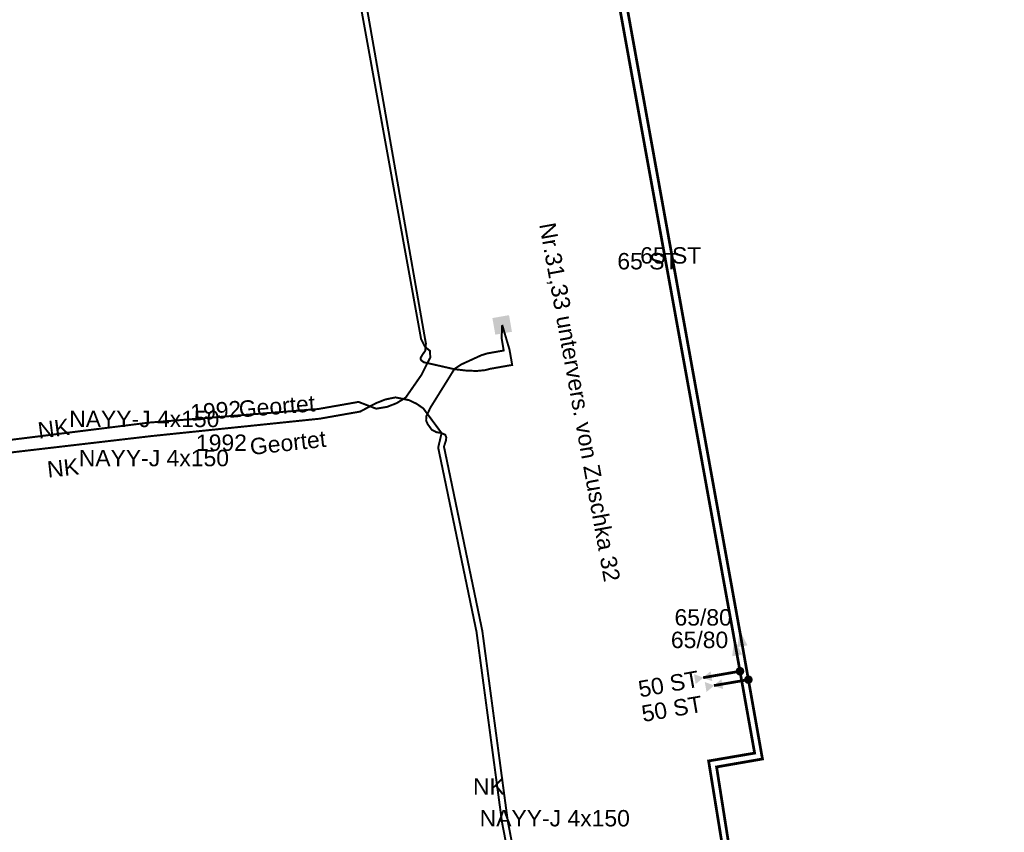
# Model space of a CAD drawing. Extents: x 454558 to 454682, y 5737288 to 5737467.
# Tile 11 of 12: x 454617 to 454667, y 5737362 to 5737404. Entities that reach past the tile are written whole.
import ezdxf

# ---------------------------------------------------------------- set-up
doc = ezdxf.new("R2010")
doc.units = 0
for name, color, linetype in [('Absperreinrichtungen', 7, 'Continuous'), ('Bauteile', 7, 'Continuous'), ('Hausanschluss', 7, 'Continuous'), ('Leitungen_VN_(SWC)', 7, 'Continuous'), ('Leitungsbeschriftung_VN', 7, 'Continuous'), ('NSP_Leitungen', 7, 'Continuous'), ('NSP_Leitungsbeschriftung', 7, 'Continuous'), ('Str_Beschriftung_Bauteile', 7, 'Continuous'), ('Wärme_Beschriftung_Bauteile', 7, 'Continuous'), ('Wärme_Höhentexte', 7, 'Continuous')]:
    doc.layers.add(name, color=color, linetype=linetype)
doc.styles.add('TS[Leitungsbeschriftung_VN[Arial_6_5_Regular__CW100_]]', font='ARIAL.TTF', dxfattribs={"height": 0.836965})
doc.styles.add('TS[NSP_Leitungsbeschriftung[Arial Narrow_6_5_Regular__CW100_]]', font='ARIALN.TTF', dxfattribs={"height": 0.836965})
doc.styles.add('TS[Str_Beschriftung_Bauteile[Arial Narrow_6_5_Regular__CW100_]]', font='ARIALN.TTF', dxfattribs={"height": 0.836965})
doc.styles.add('TS[Wärme_Beschriftung_Bauteile[Arial_6_5_Regular__CW100_]]', font='ARIAL.TTF', dxfattribs={"height": 0.836965})
doc.styles.add('TS[Wärme_Höhentexte[Arial_6_5_Regular__CW100_]]', font='ARIAL.TTF', dxfattribs={"height": 0.836965})

# ---------------------------------------------------------------- blocks, each defined once
blk = doc.blocks.new('15')
at = {"true_color": 0xffffff}
blk.add_hatch(color=7, dxfattribs=at).paths.add_polyline_path([(-2.44, 1.46), (2.44, 0), (-2.44, -1.46)])
at = {"true_color": 0xff0000}
h = blk.add_hatch(color=1, dxfattribs=at)
h.paths.add_polyline_path([(-2.44, 1.46), (2.44, 0), (-2.44, -1.46)])
h.paths.add_polyline_path([(-2.06, -0.92), (1.47, 0.01), (-2.06, 0.94)])
blk = doc.blocks.new('18')
at = {"true_color": 0xffffff}
blk.add_hatch(color=7, dxfattribs=at).paths.add_polyline_path([(-2.44, 1.46), (2.44, 0), (-2.44, -1.46)])
at = {"true_color": 0x005ce6}
h = blk.add_hatch(color=195, dxfattribs=at)
h.paths.add_polyline_path([(-2.44, 1.46), (2.44, 0), (-2.44, -1.46)])
h.paths.add_polyline_path([(-2.06, -0.92), (1.47, 0.01), (-2.06, 0.94)])
blk = doc.blocks.new('19')
at = {"true_color": 0x005ce6}
h = blk.add_hatch(color=195, dxfattribs=at)
edge = h.paths.add_edge_path()
edge.add_spline(control_points=[(0, 1.22), (0.5, 1.22), (0.86, 0.86)], knot_values=[0, 0, 0, 1, 1, 1], weights=[1, 1, 1], degree=2, periodic=0)
edge.add_spline(control_points=[(0.86, 0.86), (1.04, 0.68), (1.22, 0.25), (1.22, 0)], knot_values=[0, 0, 0, 1, 2, 2, 2], weights=[1, 1, 1, 1], degree=2, periodic=0)
edge.add_spline(control_points=[(1.22, 0), (1.22, -0.27), (1.04, -0.7), (0.86, -0.88)], knot_values=[0, 0, 0, 1, 2, 2, 2], weights=[1, 1, 1, 1], degree=2, periodic=0)
edge.add_spline(control_points=[(0.86, -0.88), (0.51, -1.22), (0, -1.22)], knot_values=[0, 0, 0, 1, 1, 1], weights=[1, 1, 1], degree=2, periodic=0)
edge.add_spline(control_points=[(0, -1.22), (-0.52, -1.22), (-0.87, -0.87)], knot_values=[0, 0, 0, 1, 1, 1], weights=[1, 1, 1], degree=2, periodic=0)
edge.add_spline(control_points=[(-0.87, -0.87), (-1.22, -0.53), (-1.22, 0)], knot_values=[0, 0, 0, 1, 1, 1], weights=[1, 1, 1], degree=2, periodic=0)
edge.add_spline(control_points=[(-1.22, 0), (-1.22, 0.51), (-0.87, 0.86)], knot_values=[0, 0, 0, 1, 1, 1], weights=[1, 1, 1], degree=2, periodic=0)
edge.add_spline(control_points=[(-0.87, 0.86), (-0.52, 1.22), (0, 1.22)], knot_values=[0, 0, 0, 1, 1, 1], weights=[1, 1, 1], degree=2, periodic=0)
blk = doc.blocks.new('14')
at = {"true_color": 0xff0000}
h = blk.add_hatch(color=1, dxfattribs=at)
edge = h.paths.add_edge_path()
edge.add_spline(control_points=[(0, 1.22), (0.5, 1.22), (0.86, 0.86)], knot_values=[0, 0, 0, 1, 1, 1], weights=[1, 1, 1], degree=2, periodic=0)
edge.add_spline(control_points=[(0.86, 0.86), (1.04, 0.68), (1.22, 0.25), (1.22, 0)], knot_values=[0, 0, 0, 1, 2, 2, 2], weights=[1, 1, 1, 1], degree=2, periodic=0)
edge.add_spline(control_points=[(1.22, 0), (1.22, -0.27), (1.04, -0.7), (0.86, -0.88)], knot_values=[0, 0, 0, 1, 2, 2, 2], weights=[1, 1, 1, 1], degree=2, periodic=0)
edge.add_spline(control_points=[(0.86, -0.88), (0.51, -1.22), (0, -1.22)], knot_values=[0, 0, 0, 1, 1, 1], weights=[1, 1, 1], degree=2, periodic=0)
edge.add_spline(control_points=[(0, -1.22), (-0.52, -1.22), (-0.87, -0.87)], knot_values=[0, 0, 0, 1, 1, 1], weights=[1, 1, 1], degree=2, periodic=0)
edge.add_spline(control_points=[(-0.87, -0.87), (-1.22, -0.53), (-1.22, 0)], knot_values=[0, 0, 0, 1, 1, 1], weights=[1, 1, 1], degree=2, periodic=0)
edge.add_spline(control_points=[(-1.22, 0), (-1.22, 0.51), (-0.87, 0.86)], knot_values=[0, 0, 0, 1, 1, 1], weights=[1, 1, 1], degree=2, periodic=0)
edge.add_spline(control_points=[(-0.87, 0.86), (-0.52, 1.22), (0, 1.22)], knot_values=[0, 0, 0, 1, 1, 1], weights=[1, 1, 1], degree=2, periodic=0)
blk = doc.blocks.new('22')
at = {"true_color": 0xffffff}
h = blk.add_hatch(color=7, dxfattribs=at)
h.paths.add_polyline_path([(-2.44, 1.46), (0.1, 0), (-2.44, -1.46)])
h.paths.add_polyline_path([(2.44, -1.46), (-0.1, 0), (2.44, 1.46)])
at = {"true_color": 0x005ce6}
h = blk.add_hatch(color=195, dxfattribs=at)
h.paths.add_polyline_path([(-2.44, 1.46), (0.1, 0), (-2.44, -1.46)])
h.paths.add_polyline_path([(-2.19, 0.98), (-2.19, -0.98), (-0.38, 0)])
h.paths.add_polyline_path([(2.44, -1.46), (-0.1, 0), (2.44, 1.46)])
h.paths.add_polyline_path([(0.38, 0), (2.2, -0.98), (2.2, 0.98)])
blk = doc.blocks.new('23')
at = {"true_color": 0xffffff}
h = blk.add_hatch(color=7, dxfattribs=at)
h.paths.add_polyline_path([(-2.44, 1.46), (0.1, 0), (-2.44, -1.46)])
h.paths.add_polyline_path([(2.44, -1.46), (-0.1, 0), (2.44, 1.46)])
at = {"true_color": 0xff0000}
h = blk.add_hatch(color=1, dxfattribs=at)
h.paths.add_polyline_path([(-2.44, 1.46), (0.1, 0), (-2.44, -1.46)])
h.paths.add_polyline_path([(-2.19, 0.98), (-2.19, -0.98), (-0.38, 0)])
h.paths.add_polyline_path([(2.44, -1.46), (-0.1, 0), (2.44, 1.46)])
h.paths.add_polyline_path([(0.38, 0), (2.2, -0.98), (2.2, 0.98)])
blk = doc.blocks.new('44')
at = {"true_color": 0x005ce6}
blk.add_hatch(color=195, dxfattribs=at).paths.add_polyline_path([(-2.44, 2.44), (2.45, 2.44), (2.45, -2.44), (-2.44, -2.44)])

msp = doc.modelspace()

# ---------------------------------------------------------------- linework, layer by layer
at = {"layer": 'Leitungen_VN_(SWC)', "color": 195, "linetype": 'Continuous', "true_color": 0x005ce6, "transparency": 33554687}
for points in [[(454653.7106, 5737371.6217, 0.1411, 0.1411, 0), (454647.3828, 5737406.4795, 0.1411, 0.1411, 0), (454644.916, 5737406.0347, 0.1411, 0.1411, 0), (454643.3024, 5737414.5771, 0.1411, 0.1411, 0), (454645.7568, 5737415.0158, 0.1411, 0.1411, 0), (454641.8766, 5737437.2532, 0.1411, 0.1411, 0), (454645.841, 5737437.9793, 0.1411, 0.1411, 0), (454644.2735, 5737446.3913, 0.1411, 0.1411, 0)], [(454653.9308, 5737370.3901, 0.1411, 0.1411, 0), (454653.7106, 5737371.6217, 0.1411, 0.1411, 0)], [(454652.0493, 5737370.0606, 0.1411, 0.1411, 0), (454653.9308, 5737370.3901, 0.1411, 0.1411, 0)], [(454666.9677, 5737318.5205, 0.1411, 0.1411, 0), (454659.7525, 5737358.6278, 0.1411, 0.1411, 0), (454653.6807, 5737357.478, 0.1411, 0.1411, 0), (454652.3294, 5737365.8105, 0.1411, 0.1411, 0), (454654.6776, 5737366.213, 0.1411, 0.1411, 0), (454653.9308, 5737370.3901, 0.1411, 0.1411, 0)]]:
    msp.add_lwpolyline(points, format="xyseb", dxfattribs=at)
at = {"layer": 'Leitungen_VN_(SWC)', "color": 1, "linetype": 'Continuous', "true_color": 0xff0000, "transparency": 33554687}
for points in [[(454653.982, 5737372.087, 0.1411, 0.1411, 0), (454647.6919, 5737406.8967, 0.1411, 0.1411, 0), (454645.1917, 5737406.4534, 0.1411, 0.1411, 0), (454643.7026, 5737414.2321, 0.1411, 0.1411, 0), (454646.1818, 5737414.6598, 0.1411, 0.1411, 0), (454642.3565, 5737436.945, 0.1411, 0.1411, 0), (454646.252, 5737437.6469, 0.1411, 0.1411, 0), (454644.7618, 5737445.8316, 0.1411, 0.1411, 0)], [(454654.3595, 5737369.9587, 0.1411, 0.1411, 0), (454653.982, 5737372.087, 0.1411, 0.1411, 0)], [(454652.6018, 5737369.6582, 0.1411, 0.1411, 0), (454654.3595, 5737369.9587, 0.1411, 0.1411, 0)], [(454667.3499, 5737318.0971, 0.1411, 0.1411, 0), (454660.0417, 5737359.0309, 0.1411, 0.1411, 0), (454653.9388, 5737357.8589, 0.1411, 0.1411, 0), (454652.736, 5737365.5054, 0.1411, 0.1411, 0), (454655.0772, 5737365.9126, 0.1411, 0.1411, 0), (454654.3595, 5737369.9587, 0.1411, 0.1411, 0)]]:
    msp.add_lwpolyline(points, format="xyseb", dxfattribs=at)
at = {"layer": 'NSP_Leitungen', "color": 195, "linetype": 'Continuous', "true_color": 0x005ce6, "transparency": 33554687}
for points in [[(454641.794, 5737388.0575, 0.1005, 0.1005, 0), (454642.1656, 5737386.8031, 0.1005, 0.1005, 0), (454642.3041, 5737386.0152, 0.1005, 0.1005, 0), (454641.1715, 5737385.8161, 0.1005, 0.1005, 0), (454640.9338, 5737385.7511, 0.1005, 0.1005, 0), (454640.5052, 5737385.7088, 0.1005, 0.1005, 0), (454639.9813, 5737385.7246, 0.1005, 0.1005, 0), (454639.3467, 5737385.7999, 0.1005, 0.1005, 0), (454637.7905, 5737386.1533, 0.1005, 0.1005, 0), (454637.6682, 5737386.2447, 0.1005, 0.1005, 0), (454637.6324, 5737386.3108, 0.1005, 0.1005, 0), (454637.6391, 5737386.3863, 0.1005, 0.1005, 0), (454637.7125, 5737386.5179, 0.1005, 0.1005, 0), (454637.8673, 5737386.7402, 0.1005, 0.1005, 0), (454637.9018, 5737387.111, 0.1005, 0.1005, 0), (454637.8532, 5737387.365, 0.1005, 0.1005, 0), (454634.6503, 5737405.5857, 0.1005, 0.1005, 0)], [(454610.076, 5737380.204, 0.1005, 0.1005, 0), (454609.924, 5737381.25, 0.1005, 0.1005, 0), (454610.015, 5737381.422, 0.1005, 0.1005, 0), (454610.203, 5737381.63, 0.1005, 0.1005, 0), (454610.7096, 5737381.8632, 0.1005, 0.1005, 0), (454610.959, 5737381.8032, 0.1005, 0.1005, 0), (454611.2347, 5737381.5114, 0.1005, 0.1005, 0), (454623.7787, 5737383.0747, 0.1005, 0.1005, 0), (454632.3939, 5737383.7655, 0.1005, 0.1005, 0), (454634.4622, 5737384.129, 0.1005, 0.1005, 0), (454635.3646, 5737383.7835, 0.1005, 0.1005, 0), (454635.9277, 5737383.879, 0.1005, 0.1005, 0), (454636.4152, 5737384.0692, 0.1005, 0.1005, 0), (454636.8692, 5737384.3514, 0.1005, 0.1005, 0), (454637.6724, 5737385.5056, 0.1005, 0.1005, 0), (454638.0353, 5737386.221, 0.1005, 0.1005, 0), (454638.1248, 5737386.3974, 0.1005, 0.1005, 0), (454638.1067, 5737386.7376, 0.1005, 0.1005, 0), (454637.862, 5737386.9294, 0.1005, 0.1005, 0), (454637.6562, 5737387.3304, 0.1005, 0.1005, 0), (454634.3548, 5737405.5338, 0.1005, 0.1005, 0)], [(454641.794, 5737388.0575, 0.1005, 0.1005, 0), (454641.7659, 5737387.3834, 0.1005, 0.1005, 0), (454641.8702, 5737386.7512, 0.1005, 0.1005, 0), (454641.033, 5737386.604, 0.1005, 0.1005, 0), (454640.7331, 5737386.5116, 0.1005, 0.1005, 0), (454639.7002, 5737386.0385, 0.1005, 0.1005, 0), (454639.3467, 5737385.7999, 0.1005, 0.1005, 0), (454639.1456, 5737385.4678, 0.1005, 0.1005, 0), (454638.144, 5737383.8594, 0.1005, 0.1005, 0), (454637.9217, 5737383.3991, 0.1005, 0.1005, 0), (454637.9126, 5737383.1806, 0.1005, 0.1005, 0), (454637.9953, 5737382.9886, 0.1005, 0.1005, 0), (454638.1982, 5737382.7119, 0.1005, 0.1005, 0), (454638.4284, 5737382.5876, 0.1005, 0.1005, 0), (454638.7015, 5737382.539, 0.1005, 0.1005, 0), (454638.8901, 5737382.4525, 0.1005, 0.1005, 0), (454638.9385, 5737382.324, 0.1005, 0.1005, 0), (454638.9308, 5737382.1888, 0.1005, 0.1005, 0), (454638.8227, 5737381.8495, 0.1005, 0.1005, 0), (454640.7788, 5737372.4519, 0.1005, 0.1005, 0), (454642.0808, 5737362.7304, 0.1005, 0.1005, 0), (454643.2143, 5737356.8937, 0.1005, 0.1005, 0)], [(454610.346, 5737380.058, 0.1005, 0.1005, 0), (454610.183, 5737381.205, 0.1005, 0.1005, 0), (454610.221, 5737381.278, 0.1005, 0.1005, 0), (454610.388, 5737381.462, 0.1005, 0.1005, 0), (454611.0221, 5737381.1932, 0.1005, 0.1005, 0), (454611.3566, 5737380.9239, 0.1005, 0.1005, 0), (454623.921, 5737382.3893, 0.1005, 0.1005, 0), (454632.4805, 5737383.273, 0.1005, 0.1005, 0), (454634.5488, 5737383.6366, 0.1005, 0.1005, 0), (454634.837, 5737383.7914, 0.1005, 0.1005, 0), (454635.3523, 5737384.0653, 0.1005, 0.1005, 0), (454635.8391, 5737384.2558, 0.1005, 0.1005, 0), (454636.3508, 5737384.3595, 0.1005, 0.1005, 0), (454637.0389, 5737384.2196, 0.1005, 0.1005, 0), (454637.431, 5737384.032, 0.1005, 0.1005, 0), (454637.7697, 5737383.7966, 0.1005, 0.1005, 0), (454638.7015, 5737382.539, 0.1005, 0.1005, 0), (454638.5273, 5737381.7976, 0.1005, 0.1005, 0), (454640.4833, 5737372.4, 0.1005, 0.1005, 0), (454641.7853, 5737362.6785, 0.1005, 0.1005, 0), (454642.9187, 5737356.8426, 0.1005, 0.1005, 0)]]:
    msp.add_lwpolyline(points, format="xyseb", dxfattribs=at)

# ---------------------------------------------------------------- block references
at = {"layer": 'Absperreinrichtungen', "color": 0, "transparency": 33554687, "xscale": 0.17638888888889, "yscale": 0.17638888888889, "zscale": 0.17638888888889}
for name, p, rotation in [('22', (454652.0493, 5737370.0606), 189.80783325), ('23', (454652.6018, 5737369.6582), 189.70242293)]:
    msp.add_blockref(name, p, dxfattribs=dict(at, rotation=rotation))
at = {"layer": 'Bauteile', "color": 0, "transparency": 33554687, "xscale": 0.17638888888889, "yscale": 0.17638888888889, "zscale": 0.17638888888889}
for name, p, rotation in [('15', (454653.982, 5737372.087), 100.141), ('18', (454653.7106, 5737371.6217), 100.141), ('19', (454653.9308, 5737370.3901), 280.1367419), ('14', (454654.3595, 5737369.9587), 280.05806401)]:
    msp.add_blockref(name, p, dxfattribs=dict(at, rotation=rotation))
at = {"layer": 'Hausanschluss', "color": 0, "transparency": 33554687, "xscale": 0.17638888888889, "yscale": 0.17638888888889, "zscale": 0.17638888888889, "rotation": 189.96982103}
msp.add_blockref('44', (454641.794, 5737388.0575), dxfattribs=at)

# ---------------------------------------------------------------- texts
at = {"layer": 'Leitungsbeschriftung_VN', "color": 1, "true_color": 0xff0000, "transparency": 33554687, "insert": (454648.8365, 5737391.1735), "char_height": 0.836965, "attachment_point": 7, "style": 'TS[Leitungsbeschriftung_VN[Arial_6_5_Regular__CW100_]]'}
msp.add_mtext('{\\fArial|b0|i0;65 ST}', dxfattribs=at)
at = {"layer": 'Leitungsbeschriftung_VN', "color": 195, "true_color": 0x005ce6, "transparency": 33554687, "insert": (454647.6702, 5737390.8788), "char_height": 0.836965, "attachment_point": 7, "style": 'TS[Leitungsbeschriftung_VN[Arial_6_5_Regular__CW100_]]'}
msp.add_mtext('{\\fArial|b0|i0;65 ST}', dxfattribs=at)
at = {"layer": 'Leitungsbeschriftung_VN', "color": 195, "true_color": 0x005ce6, "transparency": 33554687, "insert": (454648.8293, 5737369.0381), "char_height": 0.836965, "attachment_point": 7, "rotation": 10.30484, "style": 'TS[Leitungsbeschriftung_VN[Arial_6_5_Regular__CW100_]]'}
msp.add_mtext('{\\fArial|b0|i0;50 ST}', dxfattribs=at)
at = {"layer": 'Leitungsbeschriftung_VN', "color": 1, "true_color": 0xff0000, "transparency": 33554687, "insert": (454648.9917, 5737367.7859), "char_height": 0.836965, "attachment_point": 7, "rotation": 9.74364, "style": 'TS[Leitungsbeschriftung_VN[Arial_6_5_Regular__CW100_]]'}
msp.add_mtext('{\\fArial|b0|i0;50 ST}', dxfattribs=at)
at = {"layer": 'NSP_Leitungsbeschriftung', "color": 195, "true_color": 0x005ce6, "transparency": 33554687, "char_height": 0.836965, "attachment_point": 7, "style": 'TS[NSP_Leitungsbeschriftung[Arial Narrow_6_5_Regular__CW100_]]'}
for s, insert, rotation in [('{\\fArial|b0|i0;1992}', (454625.9171, 5737383.1472), 4.57392), ('{\\fArial|b0|i0;Geortet}', (454628.3883, 5737383.3285), 4.57391), ('{\\fArial|b0|i0;NK}', (454618.1511, 5737382.2477), 7.48088), ('{\\fArial|b0|i0;Geortet}', (454628.9684, 5737381.406), 6.2773), ('{\\fArial|b0|i0;NK}', (454618.6167, 5737380.2581), 6.2773)]:
    msp.add_mtext(s, dxfattribs=dict(at, insert=insert, rotation=rotation))
at = {"layer": 'NSP_Leitungsbeschriftung', "color": 195, "true_color": 0x005ce6, "transparency": 33554687, "char_height": 0.836965, "style": 'TS[NSP_Leitungsbeschriftung[Arial Narrow_6_5_Regular__CW100_]]'}
for s, insert, attachment_point in [('{\\fArial|b0|i0;NAYY-J 4x150}', (454619.6936, 5737382.8301), 7), ('{\\fArial|b0|i0;1992}', (454627.4652, 5737381.6173), 8), ('{\\fArial|b0|i0;NAYY-J 4x150}', (454620.1836, 5737380.834), 7), ('{\\fArial|b0|i0;NK}', (454640.3034, 5737364.0952), 7), ('{\\fArial|b0|i0;NAYY-J 4x150}', (454640.643, 5737362.4592), 7)]:
    msp.add_mtext(s, dxfattribs=dict(at, insert=insert, attachment_point=attachment_point))
at = {"layer": 'Str_Beschriftung_Bauteile', "color": 195, "true_color": 0x005ce6, "transparency": 33554687, "insert": (454643.528, 5737393.1592), "char_height": 0.836965, "attachment_point": 7, "rotation": 280.30485, "style": 'TS[Str_Beschriftung_Bauteile[Arial Narrow_6_5_Regular__CW100_]]'}
msp.add_mtext('{\\fArial|b0|i0;Nr.31,33 untervers. von Zuschka 32}', dxfattribs=at)
at = {"layer": 'Wärme_Beschriftung_Bauteile', "color": 1, "true_color": 0xff0000, "transparency": 33554687, "insert": (454650.5875, 5737372.7063), "char_height": 0.836965, "attachment_point": 7, "style": 'TS[Wärme_Beschriftung_Bauteile[Arial_6_5_Regular__CW100_]]'}
msp.add_mtext('{\\fArial|b0|i0;65/80}', dxfattribs=at)
at = {"layer": 'Wärme_Beschriftung_Bauteile', "color": 195, "true_color": 0x005ce6, "transparency": 33554687, "insert": (454650.4048, 5737371.5589), "char_height": 0.836965, "attachment_point": 7, "style": 'TS[Wärme_Beschriftung_Bauteile[Arial_6_5_Regular__CW100_]]'}
msp.add_mtext('{\\fArial|b0|i0;65/80}', dxfattribs=at)
at = {"layer": 'Wärme_Höhentexte', "color": 1, "true_color": 0xff0000, "transparency": 33554687, "insert": (454650.5875, 5737372.7063), "char_height": 0.836965, "attachment_point": 7, "style": 'TS[Wärme_Höhentexte[Arial_6_5_Regular__CW100_]]'}
msp.add_mtext('{\\fArial|b0|i0;65/80}', dxfattribs=at)

doc.saveas('drawing.dxf')
